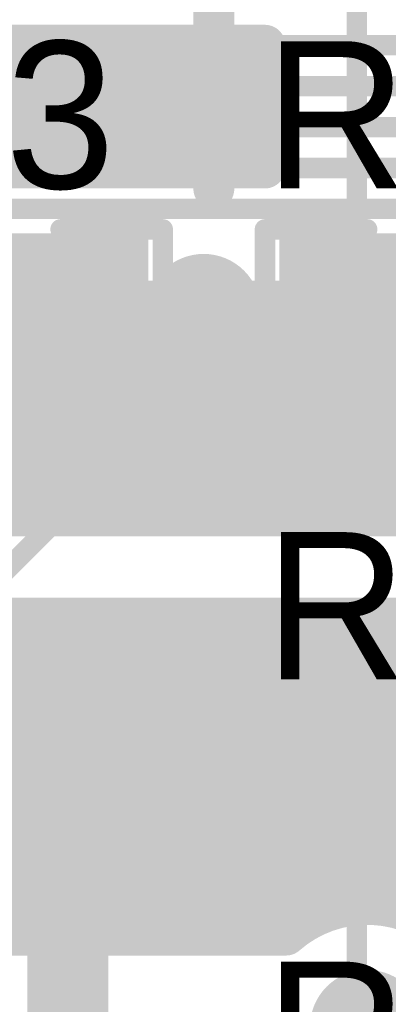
# Model space of a CAD drawing. Extents: x 9.47 to 11.2, y 3.36 to 4.75.
# Tile 39 of 50: x 10.815 to 10.9052, y 3.8906 to 4.1312. Entities that reach past the tile are written whole.
import ezdxf

# ---------------------------------------------------------------- set-up
doc = ezdxf.new("R2010")
doc.units = 0
doc.layers.get('0').update_dxf_attribs({"linetype": 'CONTINUOUS'})
for name, color, linetype in [('BOTTOMLAYER', 5, 'CONTINUOUS'), ('BOTTOMSOLDER', 6, 'CONTINUOUS'), ('TOPLAYER', 1, 'CONTINUOUS'), ('TOPOVERLAY', 2, 'CONTINUOUS'), ('TOPPASTE', 8, 'CONTINUOUS'), ('TOPSOLDER', 216, 'CONTINUOUS')]:
    doc.layers.add(name, color=color, linetype=linetype)

# ---------------------------------------------------------------- blocks, each defined once
blk = doc.blocks.new('0603R_15')
at = {"layer": 'TOPLAYER'}
for points in [[(-0.0125, 0.015), (-0.0425, 0.015), (-0.0125, -0.015), (-0.0425, -0.015)], [(0.0425, 0.015), (0.0125, 0.015), (0.0425, -0.015), (0.0125, -0.015)]]:
    blk.add_solid(points, dxfattribs=at)
at = {"layer": 'TOPOVERLAY', "const_width": 0.005}
for points in [[(-0.025, 0.02), (-0.05, 0.02)], [(-0.05, 0.02), (-0.05, -0.02)], [(0.05, 0.02), (0.025, 0.02)], [(0.05, 0.02), (0.05, -0.02)], [(-0.025, -0.02), (-0.05, -0.02)], [(0.05, -0.02), (0.025, -0.02)]]:
    blk.add_lwpolyline(points, dxfattribs=at)
at = {"layer": 'TOPOVERLAY', "const_width": 0.0025}
for points in [[(-0.05125, 0.02, 1), (-0.04875, 0.02, 1)], [(-0.05125, 0.02, 1), (-0.04875, 0.02, 1)], [(-0.02625, 0.02, 1), (-0.02375, 0.02, 1)], [(0.02375, 0.02, 1), (0.02625, 0.02, 1)], [(0.04875, 0.02, 1), (0.05125, 0.02, 1)], [(0.04875, 0.02, 1), (0.05125, 0.02, 1)], [(-0.05125, -0.02, 1), (-0.04875, -0.02, 1)], [(-0.05125, -0.02, 1), (-0.04875, -0.02, 1)], [(-0.02625, -0.02, 1), (-0.02375, -0.02, 1)], [(0.02375, -0.02, 1), (0.02625, -0.02, 1)], [(0.04875, -0.02, 1), (0.05125, -0.02, 1)], [(0.04875, -0.02, 1), (0.05125, -0.02, 1)]]:
    blk.add_lwpolyline(points, format="xyb", close=True, dxfattribs=at)
at = {"layer": 'TOPPASTE'}
for points in [[(-0.0125, 0.015), (-0.0425, 0.015), (-0.0125, -0.015), (-0.0425, -0.015)], [(0.0425, 0.015), (0.0125, 0.015), (0.0425, -0.015), (0.0125, -0.015)]]:
    blk.add_solid(points, dxfattribs=at)
at = {"layer": 'TOPSOLDER'}
for points in [[(-0.0085, 0.019), (-0.0465, 0.019), (-0.0085, -0.019), (-0.0465, -0.019)], [(0.0465, 0.019), (0.0085, 0.019), (0.0465, -0.019), (0.0085, -0.019)]]:
    blk.add_solid(points, dxfattribs=at)
blk = doc.blocks.new('0603R_26')
at = {"layer": 'TOPLAYER'}
for points in [[(-0.0125, 0.015), (-0.0425, 0.015), (-0.0125, -0.015), (-0.0425, -0.015)], [(0.0425, 0.015), (0.0125, 0.015), (0.0425, -0.015), (0.0125, -0.015)]]:
    blk.add_solid(points, dxfattribs=at)
at = {"layer": 'TOPOVERLAY', "const_width": 0.005}
for points in [[(-0.05, 0.02), (-0.05, -0.02)], [(-0.025, 0.02), (-0.05, 0.02)], [(0.05, 0.02), (0.025, 0.02)], [(0.05, 0.02), (0.05, -0.02)], [(-0.025, -0.02), (-0.05, -0.02)], [(0.05, -0.02), (0.025, -0.02)]]:
    blk.add_lwpolyline(points, dxfattribs=at)
at = {"layer": 'TOPOVERLAY', "const_width": 0.0025}
for points in [[(-0.05125, 0.02, 1), (-0.04875, 0.02, 1)], [(-0.05125, 0.02, 1), (-0.04875, 0.02, 1)], [(-0.02625, 0.02, 1), (-0.02375, 0.02, 1)], [(0.02375, 0.02, 1), (0.02625, 0.02, 1)], [(0.04875, 0.02, 1), (0.05125, 0.02, 1)], [(0.04875, 0.02, 1), (0.05125, 0.02, 1)], [(-0.05125, -0.02, 1), (-0.04875, -0.02, 1)], [(-0.05125, -0.02, 1), (-0.04875, -0.02, 1)], [(-0.02625, -0.02, 1), (-0.02375, -0.02, 1)], [(0.02375, -0.02, 1), (0.02625, -0.02, 1)], [(0.04875, -0.02, 1), (0.05125, -0.02, 1)], [(0.04875, -0.02, 1), (0.05125, -0.02, 1)]]:
    blk.add_lwpolyline(points, format="xyb", close=True, dxfattribs=at)
at = {"layer": 'TOPPASTE'}
for points in [[(-0.0125, 0.015), (-0.0425, 0.015), (-0.0125, -0.015), (-0.0425, -0.015)], [(0.0425, 0.015), (0.0125, 0.015), (0.0425, -0.015), (0.0125, -0.015)]]:
    blk.add_solid(points, dxfattribs=at)
at = {"layer": 'TOPSOLDER'}
for points in [[(-0.0085, 0.019), (-0.0465, 0.019), (-0.0085, -0.019), (-0.0465, -0.019)], [(0.0465, 0.019), (0.0085, 0.019), (0.0465, -0.019), (0.0085, -0.019)]]:
    blk.add_solid(points, dxfattribs=at)
blk = doc.blocks.new('0603R_27')
at = {"layer": 'TOPLAYER'}
for points in [[(-0.0125, 0.015), (-0.0425, 0.015), (-0.0125, -0.015), (-0.0425, -0.015)], [(0.0425, 0.015), (0.0125, 0.015), (0.0425, -0.015), (0.0125, -0.015)]]:
    blk.add_solid(points, dxfattribs=at)
at = {"layer": 'TOPOVERLAY', "const_width": 0.005}
for points in [[(-0.05, 0.02), (-0.05, -0.02)], [(-0.025, 0.02), (-0.05, 0.02)], [(0.05, 0.02), (0.025, 0.02)], [(0.05, 0.02), (0.05, -0.02)], [(-0.025, -0.02), (-0.05, -0.02)], [(0.05, -0.02), (0.025, -0.02)]]:
    blk.add_lwpolyline(points, dxfattribs=at)
at = {"layer": 'TOPOVERLAY', "const_width": 0.0025}
for points in [[(-0.05125, 0.02, 1), (-0.04875, 0.02, 1)], [(-0.05125, 0.02, 1), (-0.04875, 0.02, 1)], [(-0.02625, 0.02, 1), (-0.02375, 0.02, 1)], [(0.02375, 0.02, 1), (0.02625, 0.02, 1)], [(0.04875, 0.02, 1), (0.05125, 0.02, 1)], [(0.04875, 0.02, 1), (0.05125, 0.02, 1)], [(-0.05125, -0.02, 1), (-0.04875, -0.02, 1)], [(-0.05125, -0.02, 1), (-0.04875, -0.02, 1)], [(-0.02625, -0.02, 1), (-0.02375, -0.02, 1)], [(0.02375, -0.02, 1), (0.02625, -0.02, 1)], [(0.04875, -0.02, 1), (0.05125, -0.02, 1)], [(0.04875, -0.02, 1), (0.05125, -0.02, 1)]]:
    blk.add_lwpolyline(points, format="xyb", close=True, dxfattribs=at)
at = {"layer": 'TOPPASTE'}
for points in [[(-0.0125, 0.015), (-0.0425, 0.015), (-0.0125, -0.015), (-0.0425, -0.015)], [(0.0425, 0.015), (0.0125, 0.015), (0.0425, -0.015), (0.0125, -0.015)]]:
    blk.add_solid(points, dxfattribs=at)
at = {"layer": 'TOPSOLDER'}
for points in [[(-0.0085, 0.019), (-0.0465, 0.019), (-0.0085, -0.019), (-0.0465, -0.019)], [(0.0465, 0.019), (0.0085, 0.019), (0.0465, -0.019), (0.0085, -0.019)]]:
    blk.add_solid(points, dxfattribs=at)
blk = doc.blocks.new('TSSOP14_51')
at = {"layer": 'TOPLAYER'}
blk.add_solid([(-0.070867, -0.145669), (-0.070867, -0.106299), (-0.082677, -0.145669), (-0.082677, -0.106299)], dxfattribs=at)
at = {"layer": 'TOPPASTE'}
blk.add_solid([(-0.070867, -0.145669), (-0.070867, -0.106299), (-0.082677, -0.145669), (-0.082677, -0.106299)], dxfattribs=at)
at = {"layer": 'TOPSOLDER'}
blk.add_solid([(-0.066867, -0.149669), (-0.066867, -0.102299), (-0.086677, -0.149669), (-0.086677, -0.102299)], dxfattribs=at)

msp = doc.modelspace()

# ---------------------------------------------------------------- linework, layer by layer
at = {"layer": 'BOTTOMLAYER'}
for points, const_width in [([(10.285, 4.125), (10.92, 4.125)], 0.005), ([(10.305, 4.115), (10.93, 4.115)], 0.005), ([(10.32, 4.105), (10.94, 4.105)], 0.005), ([(10.335, 4.095), (10.95, 4.095)], 0.005), ([(10.35, 4.085), (10.965, 4.085)], 0.005), ([(10.3775, 4.0625), (10.965, 4.0625)], 0.01), ([(10.81, 4.01), (10.81, 4.0625)], 0.01), ([(10.82, 4.01), (10.82, 4.0625)], 0.01), ([(10.83, 4.01), (10.83, 4.0625)], 0.01), ([(10.84, 4.01), (10.84, 4.0625)], 0.01), ([(10.85, 4.01), (10.85, 4.0625)], 0.01), ([(10.86, 4.01), (10.86, 4.0625)], 0.01), ([(10.87, 4.01), (10.87, 4.0625)], 0.01), ([(10.88, 4.01), (10.88, 4.0625)], 0.01), ([(10.89, 4.01), (10.89, 4.0625)], 0.01), ([(10.9, 4.01), (10.9, 4.0625)], 0.01), ([(10.91, 4.01), (10.91, 4.0625)], 0.01), ([(10.375, 4.06), (11.05, 4.06)], 0.01), ([(10.365, 4.05), (11.02, 4.05)], 0.01), ([(10.355, 4.04), (11.01, 4.04)], 0.01), ([(10.345, 4.03), (11.004174, 4.03)], 0.01), ([(10.335, 4.02), (11.00101, 4.02)], 0.01), ([(10.4, 4.01), (10.958417, 4.01)], 0.01), ([(10.4, 4.01), (10.958417, 4.01)], 0.01), ([(10.410355, 3.985), (10.958417, 3.985)], 0.01), ([(10.81, 3.9075), (10.81, 3.985)], 0.01), ([(10.82, 3.9075), (10.82, 3.985)], 0.01), ([(10.83, 3.9075), (10.83, 3.985)], 0.01), ([(10.84, 3.9075), (10.84, 3.985)], 0.01), ([(10.85, 3.9075), (10.85, 3.985)], 0.01), ([(10.86, 3.9075), (10.86, 3.985)], 0.01), ([(10.87, 3.9075), (10.87, 3.985)], 0.01), ([(10.88, 3.9075), (10.88, 3.985)], 0.01), ([(10.89, 3.913284), (10.89, 3.985)], 0.01), ([(10.9, 3.915), (10.9, 3.985)], 0.01), ([(10.91, 3.913284), (10.91, 3.985)], 0.01), ([(10.405355, 3.98), (10.98818, 3.98)], 0.01), ([(10.395355, 3.97), (10.97818, 3.97)], 0.01), ([(10.501583, 3.96), (10.96818, 3.96)], 0.01), ([(10.69182, 3.95), (10.95818, 3.95)], 0.01), ([(10.70182, 3.94), (10.94818, 3.94)], 0.01), ([(10.71182, 3.93), (10.93818, 3.93)], 0.01), ([(10.72182, 3.92), (10.92818, 3.92)], 0.01), ([(10.73182, 3.91), (10.883417, 3.91)], 0.01), ([(10.73432, 3.9075), (10.880157, 3.9075)], 0.01)]:
    msp.add_lwpolyline(points, dxfattribs=dict(at, const_width=const_width))
at = {"layer": 'BOTTOMLAYER', "const_width": 0.005}
for points in [[(10.8175, 4.0625, 1), (10.8225, 4.0625, 1)], [(10.8275, 4.0625, 1), (10.8325, 4.0625, 1)], [(10.8375, 4.0625, 1), (10.8425, 4.0625, 1)], [(10.8475, 4.0625, 1), (10.8525, 4.0625, 1)], [(10.8575, 4.0625, 1), (10.8625, 4.0625, 1)], [(10.8675, 4.0625, 1), (10.8725, 4.0625, 1)], [(10.8775, 4.0625, 1), (10.8825, 4.0625, 1)], [(10.8875, 4.0625, 1), (10.8925, 4.0625, 1)], [(10.8975, 4.0625, 1), (10.9025, 4.0625, 1)], [(10.9075, 4.0625, 1), (10.9125, 4.0625, 1)], [(10.8175, 4.01, 1), (10.8225, 4.01, 1)], [(10.8275, 4.01, 1), (10.8325, 4.01, 1)], [(10.8375, 4.01, 1), (10.8425, 4.01, 1)], [(10.8475, 4.01, 1), (10.8525, 4.01, 1)], [(10.8575, 4.01, 1), (10.8625, 4.01, 1)], [(10.8675, 4.01, 1), (10.8725, 4.01, 1)], [(10.8775, 4.01, 1), (10.8825, 4.01, 1)], [(10.8875, 4.01, 1), (10.8925, 4.01, 1)], [(10.8975, 4.01, 1), (10.9025, 4.01, 1)], [(10.9075, 4.01, 1), (10.9125, 4.01, 1)], [(10.8175, 3.985, 1), (10.8225, 3.985, 1)], [(10.8275, 3.985, 1), (10.8325, 3.985, 1)], [(10.8375, 3.985, 1), (10.8425, 3.985, 1)], [(10.8475, 3.985, 1), (10.8525, 3.985, 1)], [(10.8575, 3.985, 1), (10.8625, 3.985, 1)], [(10.8675, 3.985, 1), (10.8725, 3.985, 1)], [(10.8775, 3.985, 1), (10.8825, 3.985, 1)], [(10.8875, 3.985, 1), (10.8925, 3.985, 1)], [(10.8975, 3.985, 1), (10.9025, 3.985, 1)], [(10.9075, 3.985, 1), (10.9125, 3.985, 1)], [(10.8875, 3.913284, 1), (10.8925, 3.913284, 1)], [(10.8975, 3.915, 1), (10.9025, 3.915, 1)], [(10.9075, 3.913284, 1), (10.9125, 3.913284, 1)], [(10.880917, 3.91, 1), (10.885917, 3.91, 1)], [(10.8175, 3.9075, 1), (10.8225, 3.9075, 1)], [(10.8275, 3.9075, 1), (10.8325, 3.9075, 1)], [(10.8375, 3.9075, 1), (10.8425, 3.9075, 1)], [(10.8475, 3.9075, 1), (10.8525, 3.9075, 1)], [(10.8575, 3.9075, 1), (10.8625, 3.9075, 1)], [(10.8675, 3.9075, 1), (10.8725, 3.9075, 1)], [(10.8775, 3.9075, 1), (10.8825, 3.9075, 1)], [(10.877657, 3.9075, 1), (10.882657, 3.9075, 1)], [(10.877657, 3.9075, 1), (10.882657, 3.9075, 1)]]:
    msp.add_lwpolyline(points, format="xyb", close=True, dxfattribs=at)
at = {"layer": 'BOTTOMLAYER', "const_width": 0.01}
msp.add_lwpolyline([(10.880157, 3.9075, -0.349997), (10.917527, 3.909347)], format="xyb", dxfattribs=at)
at = {"layer": 'BOTTOMSOLDER', "const_width": 0.014}
for points in [[(10.853, 4.06, 1), (10.867, 4.06, 1)], [(10.893, 3.885, 1), (10.907, 3.885, 1)]]:
    msp.add_lwpolyline(points, format="xyb", close=True, dxfattribs=at)
at = {"layer": 'TOPLAYER'}
for points, const_width in [([(10.8975, 4.0325), (10.8975, 4.26)], 0.005), ([(10.8625, 4.125), (10.8625, 4.195)], 0.01), ([(10.8625, 4.125), (10.8625, 4.195)], 0.01), ([(10.8075, 4.125), (10.8625, 4.125)], 0.01), ([(10.81, 4.095), (10.81, 4.125)], 0.01), ([(10.82, 4.095), (10.82, 4.125)], 0.01), ([(10.83, 4.095), (10.83, 4.125)], 0.01), ([(10.84, 4.095), (10.84, 4.125)], 0.01), ([(10.85, 4.095), (10.85, 4.125)], 0.01), ([(10.86, 4.095), (10.86, 4.125)], 0.01), ([(10.8625, 4.125), (10.875, 4.125)], 0.01), ([(10.87, 4.095), (10.87, 4.125)], 0.01), ([(10.875, 4.095), (10.875, 4.125)], 0.01), ([(10.795, 4.12), (10.875, 4.12)], 0.01), ([(10.795, 4.11), (10.875, 4.11)], 0.01), ([(10.795, 4.1), (10.875, 4.1)], 0.01), ([(10.8075, 4.095), (10.8625, 4.095)], 0.01), ([(10.8625, 4.095), (10.875, 4.095)], 0.01), ([(10.8625, 4.089896), (10.8625, 4.095)], 0.01), ([(10.8625, 4.089896), (10.8625, 4.095)], 0.01), ([(10.8275, 4.06), (10.86, 4.06)], 0.008), ([(10.875, 4.01), (10.8975, 4.0325)], 0.005), ([(10.775591, 3.960591), (10.825, 4.01)], 0.005), ([(10.825, 4.01), (10.875, 4.01)], 0.005), ([(10.801181, 3.946181), (10.825, 3.97)], 0.005), ([(10.825, 3.97), (10.94, 3.97)], 0.005), ([(10.8975, 3.8875), (10.8975, 3.935)], 0.005), ([(10.826772, 3.883228), (10.826772, 3.910984)], 0.005)]:
    msp.add_lwpolyline(points, dxfattribs=dict(at, const_width=const_width))
for points, const_width in [([(10.8175, 4.125, 1), (10.8225, 4.125, 1)], 0.005), ([(10.8275, 4.125, 1), (10.8325, 4.125, 1)], 0.005), ([(10.8375, 4.125, 1), (10.8425, 4.125, 1)], 0.005), ([(10.8475, 4.125, 1), (10.8525, 4.125, 1)], 0.005), ([(10.8575, 4.125, 1), (10.8625, 4.125, 1)], 0.005), ([(10.86, 4.125, 1), (10.865, 4.125, 1)], 0.005), ([(10.86, 4.125, 1), (10.865, 4.125, 1)], 0.005), ([(10.86, 4.125, 1), (10.865, 4.125, 1)], 0.005), ([(10.86, 4.125, 1), (10.865, 4.125, 1)], 0.005), ([(10.8675, 4.125, 1), (10.8725, 4.125, 1)], 0.005), ([(10.8725, 4.125, 1), (10.8775, 4.125, 1)], 0.005), ([(10.8725, 4.125, 1), (10.8775, 4.125, 1)], 0.005), ([(10.8725, 4.12, 1), (10.8775, 4.12, 1)], 0.005), ([(10.8725, 4.11, 1), (10.8775, 4.11, 1)], 0.005), ([(10.8725, 4.1, 1), (10.8775, 4.1, 1)], 0.005), ([(10.8175, 4.095, 1), (10.8225, 4.095, 1)], 0.005), ([(10.8275, 4.095, 1), (10.8325, 4.095, 1)], 0.005), ([(10.8375, 4.095, 1), (10.8425, 4.095, 1)], 0.005), ([(10.8475, 4.095, 1), (10.8525, 4.095, 1)], 0.005), ([(10.8575, 4.095, 1), (10.8625, 4.095, 1)], 0.005), ([(10.86, 4.095, 1), (10.865, 4.095, 1)], 0.005), ([(10.86, 4.095, 1), (10.865, 4.095, 1)], 0.005), ([(10.86, 4.095, 1), (10.865, 4.095, 1)], 0.005), ([(10.86, 4.095, 1), (10.865, 4.095, 1)], 0.005), ([(10.8675, 4.095, 1), (10.8725, 4.095, 1)], 0.005), ([(10.8725, 4.095, 1), (10.8775, 4.095, 1)], 0.005), ([(10.8725, 4.095, 1), (10.8775, 4.095, 1)], 0.005), ([(10.86, 4.089896, 1), (10.865, 4.089896, 1)], 0.005), ([(10.86, 4.089896, 1), (10.865, 4.089896, 1)], 0.005), ([(10.8255, 4.06, 1), (10.8295, 4.06, 1)], 0.004), ([(10.858, 4.06, 1), (10.862, 4.06, 1)], 0.004), ([(10.89625, 4.0325, 1), (10.89875, 4.0325, 1)], 0.0025), ([(10.89625, 4.0325, 1), (10.89875, 4.0325, 1)], 0.0025), ([(10.82375, 4.01, 1), (10.82625, 4.01, 1)], 0.0025), ([(10.82375, 4.01, 1), (10.82625, 4.01, 1)], 0.0025), ([(10.87375, 4.01, 1), (10.87625, 4.01, 1)], 0.0025), ([(10.87375, 4.01, 1), (10.87625, 4.01, 1)], 0.0025), ([(10.82375, 3.97, 1), (10.82625, 3.97, 1)], 0.0025), ([(10.82375, 3.97, 1), (10.82625, 3.97, 1)], 0.0025), ([(10.89625, 3.935, 1), (10.89875, 3.935, 1)], 0.0025), ([(10.825522, 3.910984, 1), (10.828022, 3.910984, 1)], 0.0025)]:
    msp.add_lwpolyline(points, format="xyb", close=True, dxfattribs=dict(at, const_width=const_width))
at = {"layer": 'TOPSOLDER', "const_width": 0.014}
for points in [[(10.853, 4.06, 1), (10.867, 4.06, 1)], [(10.893, 3.885, 1), (10.907, 3.885, 1)]]:
    msp.add_lwpolyline(points, format="xyb", close=True, dxfattribs=at)

# ---------------------------------------------------------------- block references
at = {"rotation": 180}
for name, p in [('0603R_27', (10.8, 4.06)), ('0603R_26', (10.925, 4.06)), ('0603R_15', (10.925, 3.935)), ('TSSOP14_51', (10.75, 3.785))]:
    msp.add_blockref(name, p, dxfattribs=at)

# ---------------------------------------------------------------- texts
at = {"layer": 'TOPOVERLAY'}
for s, p in [('R13', (10.75, 4.09)), ('R12', (10.875, 4.09)), ('R1', (10.875, 3.97)), ('R7', (10.875, 3.865))]:
    msp.add_text(s, height=0.036, dxfattribs=at).set_placement(p)

doc.saveas('drawing.dxf')
